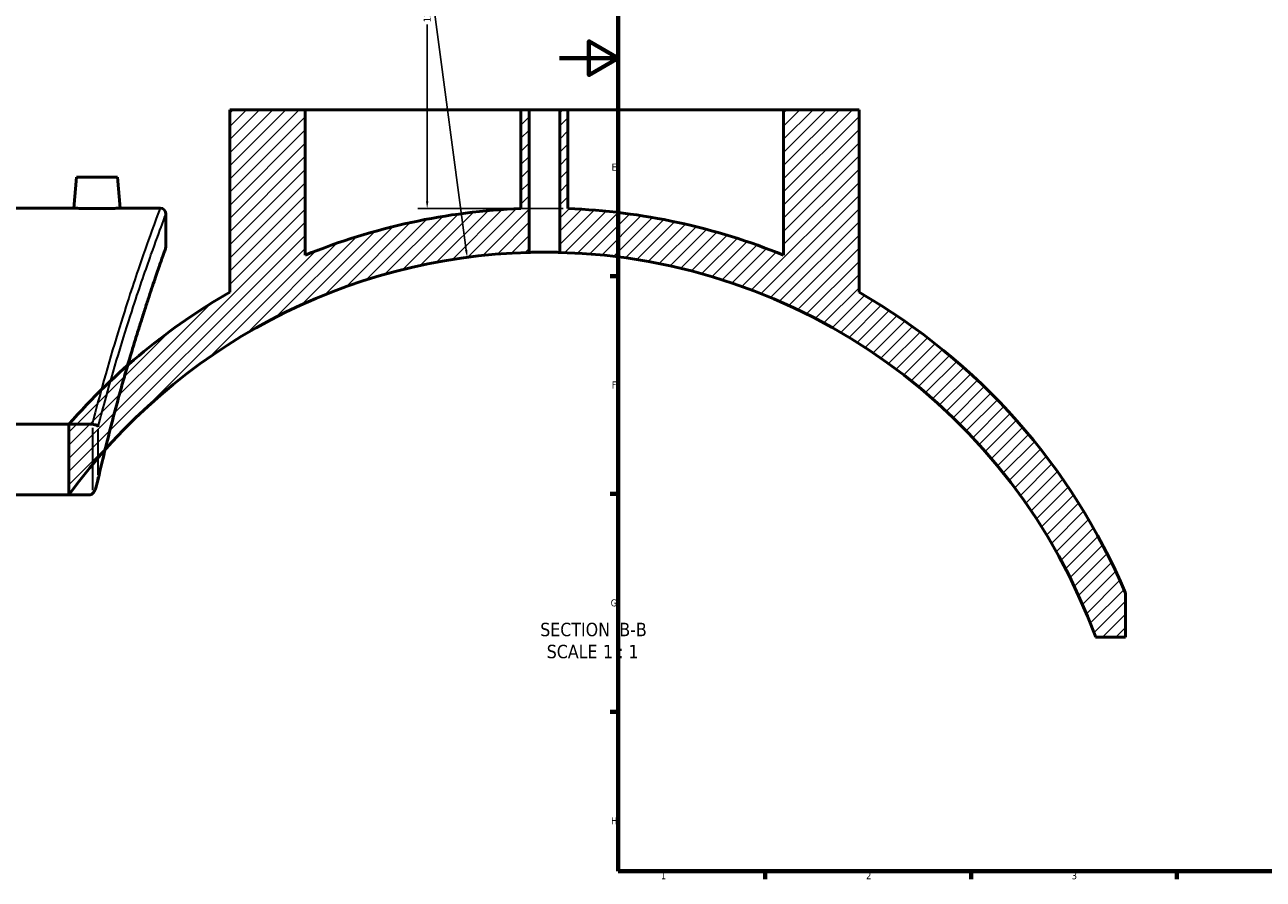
# Model space of a CAD drawing. Header units: millimetres. Extents: x -604 to 1138, y -275 to 909.
# Tile 2 of 10: x -182 to 240, y 17 to 308. Entities that reach past the tile are written whole.
import ezdxf

# ---------------------------------------------------------------- set-up
doc = ezdxf.new("R2010")
doc.units = ezdxf.units.MM
for name, color, linetype, lineweight in [('Border (ANSI)', 7, 'Continuous', 70), ('Dimension (ANSI)', 7, 'Continuous', 25), ('Hatch (ANSI)', 7, 'Continuous', 18), ('Symbol (ANSI)', 7, 'Continuous', 25), ('Visible (ANSI)', 7, 'Continuous', 50), ('Visible Narrow (ANSI)', 7, 'Continuous', 35)]:
    doc.layers.add(name, color=color, linetype=linetype, lineweight=lineweight)
doc.styles.add('Label Text (ANSI)', font='tahoma.ttf')
doc.styles.add('Note Text (ANSI)', font='tahoma.ttf')
doc.dimstyles.new('Default - mm (ANSI)', dxfattribs={"dimtxt": 2.4, "dimasz": 2.5, "dimexe": 3.175, "dimexo": 1.6002, "dimgap": 0.8, "dimtad": 0, "dimtoh": 1, "dimdec": 0, "dimrnd": 1e-08, "dimzin": 4, "dimdsep": 46, "dimtxsty": 'Note Text (ANSI)', "dimcen": 0.09, "dimdle": 10, "dimclrd": 256, "dimclre": 256, "dimclrt": 5, "dimadec": 1, "dimazin": 1, "dimtfac": 1.27, "dimtofl": 0, "dimtmove": 0, "dimatfit": 3, "dimfxl": 1, "dimtolj": 1, "dimtzin": 4, "dimlwd": -1, "dimlwe": -1, "dimarcsym": 0})

# ---------------------------------------------------------------- blocks, each defined once
blk = doc.blocks.new('Borders Default Border')
at = {"layer": 'Border (ANSI)'}
for p, q in [((20, 222.75), (17.2, 222.75)), ((20, 148.5), (17.2, 148.5)), ((20, 74.25), (17.2, 74.25)), ((70.08, 20), (70.08, 17.2)), ((140.17, 20), (140.17, 17.2)), ((210.25, 20), (210.25, 17.2))]:
    blk.add_line(p, q, dxfattribs=at)
at = {"layer": 'Border (ANSI)', "flags": 128}
for points in [[(20, 20), (20, 574), (821, 574), (821, 20), (20, 20)], [(0, 297), (20, 297), (10, 302.77), (10, 291.23), (20, 297)]]:
    blk.add_lwpolyline(points, dxfattribs=at)
at = {"layer": 'Border (ANSI)', "color": 5, "true_color": 0x0000ff, "char_height": 2.4, "attachment_point": 7, "style": 'Note Text (ANSI)'}
for s, insert in [('E', (17.71, 258.68)), ('F', (17.78, 184.43)), ('G', (17.4, 110.13)), ('H', (17.53, 35.93)), ('1', (34.5, 17.2)), ('2', (104.4, 17.2)), ('3', (174.46, 17.15))]:
    blk.add_mtext(s, dxfattribs=dict(at, insert=insert))
blk = doc.blocks.new('*D12')
at = {"layer": 'Defpoints', "color": 0, "transparency": 16777216}
for p in [(-78.46, 369.73), (-45.11, 245.74), (2.83, 245.74)]:
    blk.add_point(p, dxfattribs=at)
at = {"layer": 'Dimension (ANSI)', "transparency": 16777216}
for p, q in [((-76.86, 369.73), (-41.93, 369.73)), ((-45.11, 367.23), (-45.11, 314.99)), ((-45.11, 248.24), (-45.11, 308.43)), ((1.23, 245.74), (-48.28, 245.74))]:
    blk.add_line(p, q, dxfattribs=at)
for points in [[(-45.53, 367.23), (-44.69, 367.23), (-45.11, 369.73)], [(-45.53, 248.24), (-44.69, 248.24), (-45.11, 245.74)]]:
    blk.add_solid(points, dxfattribs=at)
at = {"layer": 'Dimension (ANSI)', "color": 5, "transparency": 16777216, "insert": (-46.33, 309.23), "char_height": 2.4, "attachment_point": 1, "rotation": 90, "style": 'Note Text (ANSI)'}
blk.add_mtext('\\A1;124', dxfattribs=at)
blk = doc.blocks.new('*D13')
at = {"layer": 'Defpoints', "color": 0, "transparency": 16777216}
for p in [(-31.48, 229.15), (-5.17, 30.89)]:
    blk.add_point(p, dxfattribs=at)
at = {"layer": 'Dimension (ANSI)', "transparency": 16777216}
for p, q in [((-80.99, 578.28), (-77.8, 578.28)), ((-77.8, 578.28), (-31.81, 231.63))]:
    blk.add_line(p, q, dxfattribs=at)
blk.add_solid([(-31.4, 231.69), (-32.22, 231.58), (-31.48, 229.15)], dxfattribs=at)
at = {"layer": 'Dimension (ANSI)', "color": 5, "transparency": 16777216, "insert": (-88.87, 579.53), "char_height": 2.4, "attachment_point": 1, "style": 'Note Text (ANSI)'}
blk.add_mtext('\\A1;R200', dxfattribs=at)

msp = doc.modelspace()

# ---------------------------------------------------------------- hatches: boundary and pattern name
at = {"layer": 'Hatch (ANSI)'}
h = msp.add_hatch(dxfattribs=at)
h.set_pattern_fill('ANSI31', color=256, scale=25.4, style=0)
h.set_pattern_definition([(45, (0, 0), (-2.245064, 2.245064), [])])
edge = h.paths.add_edge_path()
edge.add_line((76.33, 279.44), (76.33, 229.85))
edge.add_ellipse((-5.17, 30.89), major_axis=(-198.95, 81.5), ratio=1, start_angle=270, end_angle=290.1436)
edge.add_line((2.83, 245.74), (2.83, 279.44))
edge.add_line((2.83, 279.44), (0.03, 279.44))
edge.add_line((0.03, 279.44), (0.03, 230.82))
edge.add_ellipse((-5.17, 30.89), major_axis=(199.93, -5.2), ratio=1, start_angle=21.608, end_angle=90, ccw=False)
edge.add_line((182.62, 99.68), (192.83, 99.68))
edge.add_line((192.83, 99.68), (192.83, 114.68))
edge.add_ellipse((-5.17, 30.89), major_axis=(-83.79, 198), ratio=1, start_angle=270, end_angle=307.1547)
edge.add_line((102.03, 217.26), (102.03, 279.44))
edge.add_line((102.03, 279.44), (76.33, 279.44))
edge = h.paths.add_edge_path()
edge.add_line((-86.67, 229.85), (-86.67, 279.44))
edge.add_line((-86.67, 279.44), (-112.37, 279.44))
edge.add_line((-112.37, 279.44), (-112.37, 217.26))
edge.add_ellipse((-5.17, 30.89), major_axis=(-186.37, -107.2), ratio=1, start_angle=270, end_angle=288.9857)
edge.add_line((-167.17, 172.25), (-167.17, 148.18))
edge.add_ellipse((-5.17, 30.89), major_axis=(117.29, 162), ratio=1, start_angle=37.3939, end_angle=90, ccw=False)
edge.add_line((-10.37, 230.82), (-10.37, 279.44))
edge.add_line((-10.37, 279.44), (-13.17, 279.44))
edge.add_line((-13.17, 279.44), (-13.17, 245.74))
edge.add_ellipse((-5.17, 30.89), major_axis=(-214.85, -8), ratio=1, start_angle=270, end_angle=290.1436)

# ---------------------------------------------------------------- linework, layer by layer
at = {"layer": 'Visible (ANSI)'}
for p, q in [((-112.37, 279.44), (-86.67, 279.44)), ((-112.37, 279.44), (-112.37, 217.26)), ((-86.67, 229.85), (-86.67, 279.44)), ((-86.67, 279.44), (-13.17, 279.44)), ((-13.17, 279.44), (-10.37, 279.44)), ((-13.17, 279.44), (-13.17, 245.74)), ((-10.37, 230.82), (-10.37, 279.44)), ((-10.37, 279.44), (0.03, 279.44)), ((0.03, 279.44), (2.83, 279.44)), ((0.03, 279.44), (0.03, 230.82)), ((2.83, 245.74), (2.83, 279.44)), ((2.83, 279.44), (76.33, 279.44)), ((76.33, 279.44), (76.33, 229.85)), ((76.33, 279.44), (102.03, 279.44)), ((102.03, 217.26), (102.03, 279.44)), ((-164.6, 256.49), (-165.53, 245.89)), ((-164.6, 256.49), (-150.6, 256.49)), ((-150.6, 256.49), (-149.68, 245.89)), ((-261.9, 245.89), (-165.53, 245.89)), ((-149.68, 245.89), (-136.1, 245.89)), ((-134.1, 243.89), (-134.1, 232.89)), ((-159.24, 172.25), (-578.96, 172.25)), ((-167.17, 172.25), (-167.17, 148.18)), ((-578.03, 148.18), (-160.17, 148.18)), ((192.83, 99.68), (192.83, 114.68)), ((182.62, 99.68), (192.83, 99.68))]:
    msp.add_line(p, q, dxfattribs=at)
for centre, radius, start, end in [((-136.1, 243.89), 2, 0, 90), ((-5.17, 30.89), 215, 92.1324, 112.2761), ((-5.17, 30.89), 215, 67.7239, 87.8676), ((-136.1, 232.89), 2, 340.4271, 0), ((-5.17, 30.89), 200, 91.4899, 144.0959), ((-5.17, 30.89), 200, 20.1181, 88.5101), ((-5.17, 30.89), 215, 119.9077, 138.8935), ((-5.17, 30.89), 215, 22.9375, 60.0923)]:
    msp.add_arc(centre, radius, start, end, dxfattribs=at)
for points, knots in [([(-149.68, 245.89), (-149.68, 245.89), (-149.88, 245.88), (-150.68, 245.86), (-151.29, 245.84), (-152.7, 245.8), (-153.59, 245.78), (-155.54, 245.75), (-156.61, 245.75), (-158.6, 245.75), (-159.66, 245.75), (-161.62, 245.78), (-162.51, 245.8), (-163.92, 245.84), (-164.52, 245.86), (-165.33, 245.88), (-165.53, 245.89), (-165.53, 245.89)], [1.195539, 1.195539, 1.195539, 1.195539, 1.494369, 1.494369, 1.793198, 1.793198, 2.092138, 2.092138, 2.391078, 2.391078, 2.690018, 2.690018, 2.988958, 2.988958, 3.287787, 3.287787, 3.586617, 3.586617, 3.586617, 3.586617]), ([(-134.22, 232.22), (-134.22, 232.22), (-134.25, 232.15), (-134.35, 231.86), (-134.43, 231.64), (-134.63, 231.06), (-134.76, 230.69), (-135.07, 229.82), (-135.25, 229.31), (-135.65, 228.15), (-135.88, 227.5), (-136.38, 226.06), (-136.65, 225.27), (-137.25, 223.55), (-137.56, 222.62), (-138.24, 220.63), (-138.6, 219.56), (-139.35, 217.3), (-139.75, 216.11), (-140.58, 213.59), (-141.01, 212.26), (-141.9, 209.48), (-142.36, 208.03), (-143.32, 205.01), (-143.81, 203.43), (-144.81, 200.16), (-145.33, 198.47), (-146.37, 194.97), (-146.91, 193.16), (-147.99, 189.44), (-148.53, 187.52), (-149.64, 183.57), (-150.2, 181.55), (-151.32, 177.39), (-151.89, 175.26), (-153.3, 169.81), (-154.15, 166.43), (-155.84, 159.46), (-156.68, 155.87), (-157.5, 152.18)], [25.143221, 25.143221, 25.143221, 25.143221, 26.085232, 26.085232, 27.027243, 27.027243, 27.969254, 27.969254, 28.911265, 28.911265, 29.853276, 29.853276, 30.795287, 30.795287, 31.737297, 31.737297, 32.679308, 32.679308, 33.621319, 33.621319, 34.56333, 34.56333, 35.505341, 35.505341, 36.447352, 36.447352, 37.389363, 37.389363, 38.331373, 38.331373, 39.273384, 39.273384, 40.215395, 40.215395, 41.157406, 41.157406, 42.570422, 42.570422, 43.983439, 43.983439, 43.983439, 43.983439]), ([(0.03, 230.82), (0.03, 230.82), (-0.1, 230.83), (-0.64, 230.84), (-1.04, 230.85), (-1.96, 230.87), (-2.54, 230.88), (-3.82, 230.89), (-4.52, 230.89), (-5.83, 230.89), (-6.52, 230.89), (-7.8, 230.88), (-8.39, 230.87), (-9.31, 230.85), (-9.71, 230.84), (-10.24, 230.83), (-10.37, 230.82), (-10.37, 230.82)], [0, 0, 0, 0, 0.195887, 0.195887, 0.391773, 0.391773, 0.58766, 0.58766, 0.783546, 0.783546, 0.979433, 0.979433, 1.175319, 1.175319, 1.371206, 1.371206, 1.567092, 1.567092, 1.567092, 1.567092]), ([(-157.18, 171.49), (-157.18, 171.5), (-157.18, 171.5), (-157.23, 171.57), (-157.31, 171.63), (-157.49, 171.77), (-157.6, 171.83), (-157.92, 171.97), (-158.14, 172.05), (-158.61, 172.17), (-158.85, 172.21), (-159.1, 172.24)], [-0.2686757, -0.2686757, -0.2686757, -0.2686757, -0.2679974, -0.2679974, -0.2111568, -0.2111568, -0.1548339, -0.1548339, -0.0749105, -0.0749105, 0, 0, 0, 0]), ([(-159.1, 148.63), (-158.94, 148.77), (-158.79, 148.94), (-158.42, 149.48), (-158.19, 149.96), (-157.6, 151.57), (-157.31, 152.86), (-157.18, 154.19), (-157.18, 154.19), (-157.18, 154.2)], [-0.7646084, -0.7646084, -0.7646084, -0.7646084, -0.6528666, -0.6528666, -0.4196924, -0.4196924, 0, 0, 0.0019034, 0.0019034, 0.0019034, 0.0019034]), ([(-159.1, 148.63), (-159.23, 148.52), (-159.36, 148.43), (-159.61, 148.3), (-159.72, 148.25), (-159.95, 148.19), (-160.06, 148.18), (-160.17, 148.18)], [0.4282567, 0.4282567, 0.4282567, 0.4282567, 0.4944812, 0.4944812, 0.546901, 0.546901, 0.5957241, 0.5957241, 0.5957241, 0.5957241])]:
    msp.add_open_spline(points, degree=3, knots=knots, dxfattribs=at)
msp.add_open_spline([(-159.24, 172.25), (-159.2, 172.25), (-159.15, 172.24), (-159.1, 172.24)], degree=3, dxfattribs=at)
at = {"layer": 'Visible Narrow (ANSI)'}
for p, q in [((-159.1, 171.06), (-159.1, 149.81)), ((-157.18, 155.06), (-157.18, 170.63))]:
    msp.add_line(p, q, dxfattribs=at)
for points, knots in [([(-136.1, 245.89), (-136.1, 245.89), (-136.55, 244.69), (-138.28, 239.96), (-139.57, 236.43), (-142.87, 227), (-144.92, 221.01), (-150.03, 205.16), (-153.22, 194.71), (-157.38, 179.44), (-158.31, 175.9), (-159.24, 172.25)], [-23.87068, -23.87068, -23.87068, -23.87068, -19.984865, -19.984865, -16.099055, -16.099055, -12.048591, -12.048591, -6.983625, -6.983625, -5.515751, -5.515751, -5.515751, -5.515751]), ([(-157.18, 171.49), (-156.29, 174.92), (-155.4, 178.24), (-151.28, 193.18), (-148.08, 203.54), (-142.95, 219.25), (-140.89, 225.18), (-137.58, 234.52), (-136.29, 238.02), (-134.55, 242.71), (-134.1, 243.89), (-134.1, 243.89)], [5.59198, 5.59198, 5.59198, 5.59198, 6.983625, 6.983625, 12.048591, 12.048591, 16.099055, 16.099055, 19.984865, 19.984865, 23.87068, 23.87068, 23.87068, 23.87068]), ([(-134.1, 232.89), (-134.1, 232.89), (-134.51, 231.75), (-136.1, 227.25), (-137.27, 223.89), (-140.28, 214.93), (-142.14, 209.25), (-146.84, 194.03), (-149.8, 183.85), (-154.26, 166.6), (-155.74, 160.55), (-157.18, 154.2)], [25.143221, 25.143221, 25.143221, 25.143221, 28.851197, 28.851197, 32.559167, 32.559167, 36.411141, 36.411141, 41.339196, 41.339196, 43.781807, 43.781807, 43.781807, 43.781807])]:
    msp.add_open_spline(points, degree=3, knots=knots, dxfattribs=at)

# ---------------------------------------------------------------- block references
msp.add_blockref('Borders Default Border', (0, 0))

# ---------------------------------------------------------------- texts
at = {"layer": 'Symbol (ANSI)', "char_height": 4.572, "attachment_point": 7, "style": 'Label Text (ANSI)'}
for s, insert in [('SECTION', (-6.6, 99.94)), (' B-B', (18.63, 100.03)), ('SCALE', (-4.38, 92.43)), (' 1 : 1', (13.09, 92.51))]:
    msp.add_mtext(s, dxfattribs=dict(at, insert=insert))

# ---------------------------------------------------------------- dimensions: what is measured, and where the dimension line sits
at = {"layer": 'Dimension (ANSI)'}
dim = msp.add_radius_dim(center=(-5.17, 30.89), mpoint=(-31.48, 229.15), dimstyle='Default - mm (ANSI)', override={"dimgap": 0.8, "dimtih": 1, "dimdec": 0, "dimlfac": 1, "dimcen": 0, "dimtol": 0, "dimlim": 0, "dimtp": 0, "dimtm": 0, "dimtdec": 2}, dxfattribs=at)
dim.commit()
dim.dimension.update_dxf_attribs({"geometry": '*D13', "text_midpoint": (-85.33, 578.28), "dimtype": 164})
dim = msp.add_linear_dim(base=(-45.11, 245.74), p1=(-78.46, 369.73), p2=(2.83, 245.74), angle=90, dimstyle='Default - mm (ANSI)', override={"dimgap": 0.8, "dimtoh": 0, "dimdec": 0, "dimtol": 0, "dimlim": 0, "dimtp": 0, "dimtm": 0, "dimtdec": 2, "dimatfit": 1}, dxfattribs=at)
dim.commit()
dim.dimension.update_dxf_attribs({"geometry": '*D12', "text_midpoint": (-45.11, 311.71), "dimtype": 160})

doc.saveas('drawing.dxf')
